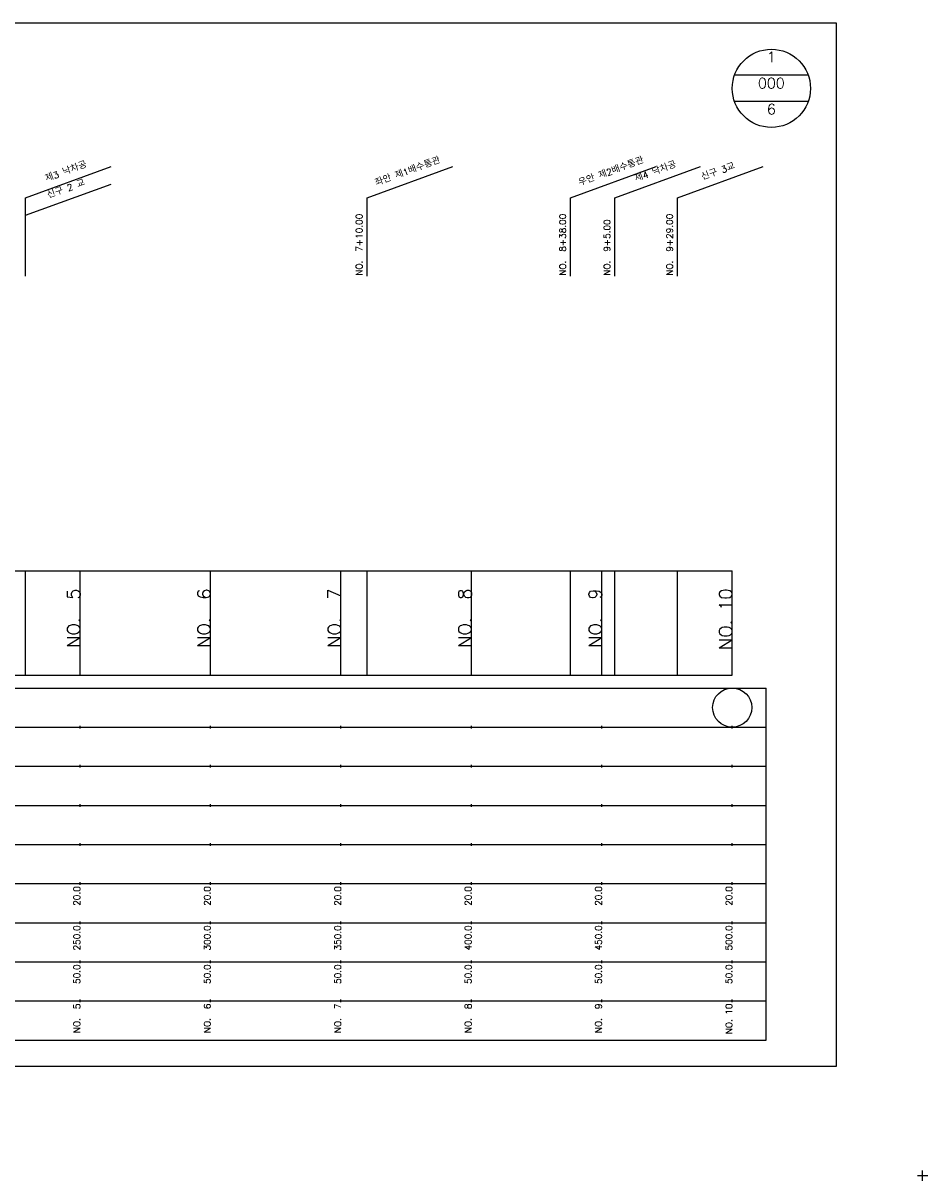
# Model space of a CAD drawing. Extents: x -2 to 685, y -2 to 968.
# Tile 2 of 4: x 338 to 685, y -2 to 442. Entities that reach past the tile are written whole.
import ezdxf
from ezdxf.enums import TextEntityAlignment as Align

# ---------------------------------------------------------------- set-up
doc = ezdxf.new("R2010")
doc.units = 0
doc.header["$LTSCALE"] = 5
for name, color, linetype in [('BOX', 5, 'CONTINUOUS'), ('DT1', 3, 'CONTINUOUS'), ('DT2', 6, 'CONTINUOUS'), ('LT1', 4, 'CONTINUOUS'), ('ST1', 7, 'CONTINUOUS')]:
    doc.layers.add(name, color=color, linetype=linetype)
doc.styles.add('GHS', font='ROMANS.shx', dxfattribs={"bigfont": 'GHS.shx'})

msp = doc.modelspace()

# ---------------------------------------------------------------- linework, layer by layer
at = {"layer": 'BOX'}
msp.add_lwpolyline([(50, 42), (650, 42), (650, 442), (50, 442), (50, 42)], dxfattribs=at)
at = {"layer": 'LT1', "linetype": 'CONTINUOUS'}
for p, q in [((339, 375), (371.89, 386.97)), ((470, 375), (502.89, 386.97)), ((548, 375), (580.89, 386.97)), ((565, 375), (597.89, 386.97)), ((589, 375), (621.89, 386.97)), ((339, 368.32), (371.89, 380.29)), ((339, 345), (339, 375)), ((470, 345), (470, 375)), ((548, 345), (548, 375)), ((565, 345), (565, 375)), ((589, 345), (589, 375))]:
    msp.add_line(p, q, dxfattribs=at)
at = {"layer": 'LT1'}
for p, q in [((339, 192), (339, 232)), ((360, 192), (360, 232)), ((410, 192), (410, 232)), ((460, 192), (460, 232)), ((470, 192), (470, 232)), ((510, 192), (510, 232)), ((548, 192), (548, 232)), ((560, 192), (560, 232)), ((565, 192), (565, 232)), ((589, 192), (589, 232)), ((610, 192), (610, 232)), ((360, 225.69), (360, 226.69)), ((410, 225.69), (410, 226.69)), ((460, 225.69), (460, 226.69)), ((510, 225.69), (510, 226.69)), ((560, 225.69), (560, 226.69)), ((610, 225.69), (610, 226.69)), ((110, 192), (610, 192)), ((360, 171.5), (360, 172.5)), ((410, 171.5), (410, 172.5)), ((460, 171.5), (460, 172.5)), ((510, 171.5), (510, 172.5)), ((560, 171.5), (560, 172.5)), ((610, 171.5), (610, 172.5)), ((360, 156.5), (360, 157.5)), ((410, 156.5), (410, 157.5)), ((460, 156.5), (460, 157.5)), ((510, 156.5), (510, 157.5)), ((560, 156.5), (560, 157.5)), ((610, 156.5), (610, 157.5)), ((360, 141.5), (360, 142.5)), ((410, 141.5), (410, 142.5)), ((460, 141.5), (460, 142.5)), ((510, 141.5), (510, 142.5)), ((560, 141.5), (560, 142.5)), ((610, 141.5), (610, 142.5)), ((360, 126.5), (360, 127.5)), ((410, 126.5), (410, 127.5)), ((460, 126.5), (460, 127.5)), ((510, 126.5), (510, 127.5)), ((560, 126.5), (560, 127.5)), ((610, 126.5), (610, 127.5)), ((360, 111.5), (360, 112.5)), ((410, 111.5), (410, 112.5)), ((460, 111.5), (460, 112.5)), ((510, 111.5), (510, 112.5)), ((560, 111.5), (560, 112.5)), ((610, 111.5), (610, 112.5)), ((360, 96.5), (360, 97.5)), ((410, 96.5), (410, 97.5)), ((460, 96.5), (460, 97.5)), ((510, 96.5), (510, 97.5)), ((560, 96.5), (560, 97.5)), ((610, 96.5), (610, 97.5)), ((360, 81.5), (360, 82.5)), ((410, 81.5), (410, 82.5)), ((460, 81.5), (460, 82.5)), ((510, 81.5), (510, 82.5)), ((560, 81.5), (560, 82.5)), ((610, 81.5), (610, 82.5)), ((360, 66.5), (360, 67.5)), ((410, 66.5), (410, 67.5)), ((460, 66.5), (460, 67.5)), ((510, 66.5), (510, 67.5)), ((560, 66.5), (560, 67.5)), ((610, 66.5), (610, 67.5))]:
    msp.add_line(p, q, dxfattribs=at)
msp.add_lwpolyline([(110, 232), (160, 232), (210, 232), (260, 232), (310, 232), (360, 232), (410, 232), (460, 232), (510, 232), (560, 232), (610, 232)], dxfattribs=at)
at = {"layer": 'ST1', "linetype": 'CONTINUOUS'}
for p, q in [((639.14, 422), (610.86, 422)), ((639.14, 412), (610.86, 412))]:
    msp.add_line(p, q, dxfattribs=at)
at = {"layer": 'ST1'}
for p, q in [((80, 187), (623, 187)), ((623, 52), (623, 187)), ((87.5, 172), (623, 172)), ((80, 157), (623, 157)), ((87.5, 142), (623, 142)), ((80, 127), (623, 127)), ((80, 112), (623, 112)), ((80, 97), (623, 97)), ((80, 82), (623, 82)), ((80, 67), (623, 67)), ((80, 52), (623, 52)), ((681, 0), (685, 0)), ((683, -2), (683, 2))]:
    msp.add_line(p, q, dxfattribs=at)
at = {"layer": 'ST1', "linetype": 'CONTINUOUS'}
for centre, radius in [((625, 417), 15), ((610, 179.5), 7.5)]:
    msp.add_circle(centre, radius, dxfattribs=at)

# ---------------------------------------------------------------- texts
at = {"layer": 'DT1', "linetype": 'CONTINUOUS', "style": 'GHS'}
for s, p in [('제3 낙차공', (355, 383.99)), ('좌안 제1배수통관', (486, 383.99)), ('우안 제2배수통관', (564, 383.99)), ('제4 낙차공', (581, 383.99)), ('신구 3교', (605, 383.99)), ('신구 2 교', (355, 377.31))]:
    msp.add_text(s, height=2.5, rotation=20, dxfattribs=at).set_placement(p, align=Align.CENTER)
for s, p in [('NO.  7+10.00', (468.25, 345.12)), ('NO.  8+38.00', (546.25, 345.12)), ('NO.  9+29.00', (587.25, 345.12)), ('NO.  9+5.00', (563.25, 345.12))]:
    msp.add_text(s, height=2.5, rotation=90, dxfattribs=at).set_placement(p)
at = {"layer": 'DT1', "style": 'GHS'}
for s, height, p in [('NO.  5', 5, (360, 225.19)), ('NO.  6', 5, (410, 225.19)), ('NO.  7', 5, (460, 225.19)), ('NO.  8', 5, (510, 225.19)), ('NO.  9', 5, (560, 225.19)), ('NO. 10', 5, (610, 225.19)), (' 20.0', 2.5, (360, 111)), (' 20.0', 2.5, (410, 111)), (' 20.0', 2.5, (460, 111)), (' 20.0', 2.5, (510, 111)), (' 20.0', 2.5, (560, 111)), (' 20.0', 2.5, (610, 111)), ('   250.0', 2.5, (360, 96)), ('   300.0', 2.5, (410, 96)), ('   350.0', 2.5, (460, 96)), ('   400.0', 2.5, (510, 96)), ('   450.0', 2.5, (560, 96)), ('   500.0', 2.5, (610, 96)), ('  50.0', 2.5, (360, 81)), ('  50.0', 2.5, (410, 81)), ('  50.0', 2.5, (460, 81)), ('  50.0', 2.5, (510, 81)), ('  50.0', 2.5, (560, 81)), ('  50.0', 2.5, (610, 81)), ('NO.  5', 2.5, (360, 66)), ('NO.  6', 2.5, (410, 66)), ('NO.  7', 2.5, (460, 66)), ('NO.  8', 2.5, (510, 66)), ('NO.  9', 2.5, (560, 66)), ('NO. 10', 2.5, (610, 66))]:
    msp.add_text(s, height=height, rotation=90, dxfattribs=at).set_placement(p, align=Align.RIGHT)
at = {"layer": 'DT2', "linetype": 'CONTINUOUS', "style": 'GHS'}
for s, p in [('1', (625, 427)), ('000', (625, 417)), ('6', (625, 407))]:
    msp.add_text(s, height=4, dxfattribs=at).set_placement(p, align=Align.CENTER)

doc.saveas('drawing.dxf')
